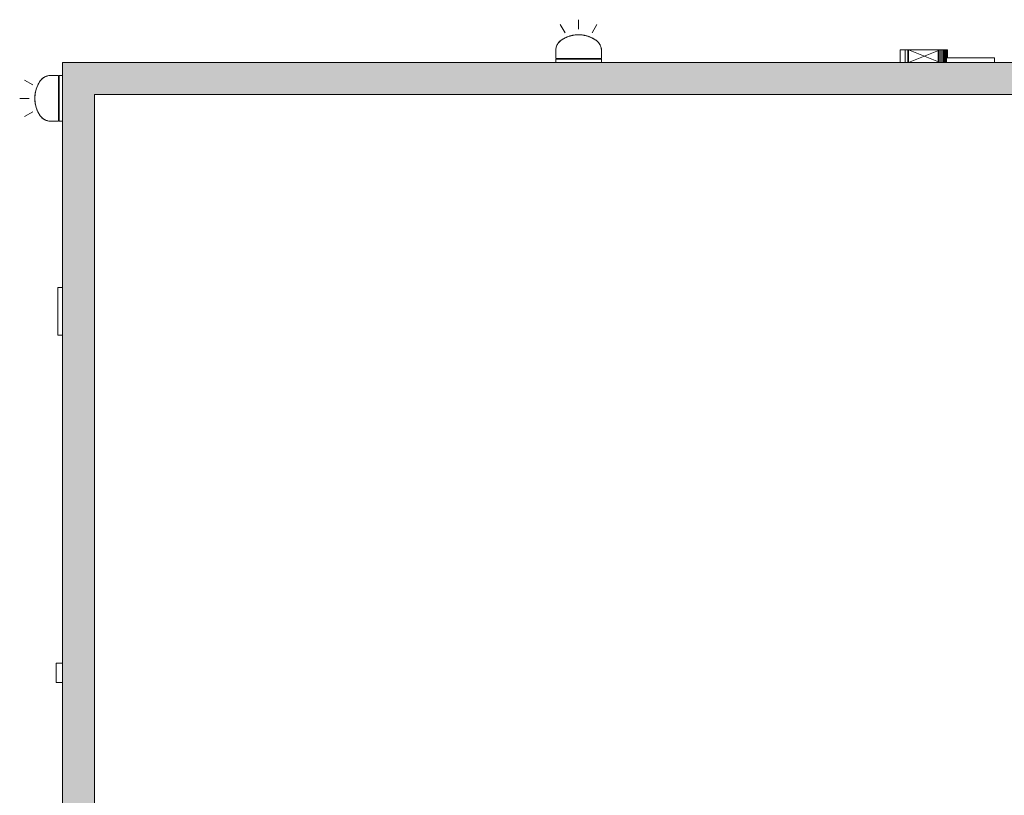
# Model space of a CAD drawing. Header units: inches. Extents: x 10 to 643, y -369 to 469.
# Tile 7 of 15: x 10 to 320, y 225 to 469. Entities that reach past the tile are written whole.
import ezdxf

# ---------------------------------------------------------------- set-up
doc = ezdxf.new("R2010")
doc.units = ezdxf.units.IN
doc.header["$MEASUREMENT"] = 0
for name, color, linetype, lineweight in [('A-DETL-MBND', 5, 'Continuous', 9), ('A-GENM', 13, 'Continuous', 9), ('E-LITE-EQPM', 6, 'Continuous', 9), ('M-EQPM', 90, 'Continuous', 9)]:
    doc.layers.add(name, color=color, linetype=linetype, lineweight=lineweight)

# ---------------------------------------------------------------- blocks, each defined once
blk = doc.blocks.new('Exterior Commercial Surface Lighting - Exterior_Wall_Mounted_Light_Fixture_-_Lithonia_TWR1S_3416-5532570-Roof Plan')
at = {"layer": 'A-DETL-MBND'}
for p, q in [((0, 16.25), (0, 19.25)), ((-4.25, 15.11), (-5.75, 17.71)), ((4.25, 15.11), (5.75, 17.71)), ((-7.19, 9.5), (-7.19, 7)), ((-7.19, 8.55), (-7.19, 9.5)), ((7.19, 7), (7.19, 9.5)), ((7.19, 9.5), (7.19, 8.55)), ((-7.19, 8.55), (-7.19, 8.46)), ((-7.19, 8.46), (-7.19, 7)), ((-7.19, 7), (7.19, 7)), ((-7.19, 7), (7.19, 7)), ((-7.19, 6.87), (-7.19, 5.75)), ((7.19, 6.87), (-7.19, 6.87)), ((-7.19, 6.87), (-7.19, 5.75)), ((7.19, 8.46), (7.19, 8.55)), ((7.19, 7), (7.19, 8.46)), ((7.19, 5.75), (7.19, 6.87)), ((7.19, 5.75), (7.19, 6.87))]:
    blk.add_line(p, q, dxfattribs=at)
for centre, radius, start, end in [((-3.19, 9.5), 4, 124.8886, 180), ((0, 4.93), 9.57, 55.1114, 124.8886), ((3.19, 9.5), 4, 360, 55.1114)]:
    blk.add_arc(centre, radius, start, end, dxfattribs=at)
for points in [[(-7.18, 9.74), (-7.17, 9.95), (-7.11, 10.37), (-6.93, 10.95), (-6.68, 11.49), (-6.35, 11.98), (-5.95, 12.41), (-5.64, 12.66), (-5.48, 12.78)], [(5.48, 12.78), (5.64, 12.66), (5.95, 12.41), (6.35, 11.98), (6.68, 11.49), (6.93, 10.95), (7.11, 10.37), (7.17, 9.95), (7.18, 9.74)], [(-7.19, 9.5), (-7.19, 9.54), (-7.19, 9.62), (-7.18, 9.7), (-7.18, 9.74)], [(7.18, 9.74), (7.18, 9.7), (7.19, 9.62), (7.19, 9.54), (7.19, 9.5)]]:
    blk.add_open_spline(points, degree=3, dxfattribs=at)
blk.add_open_spline([(-5.48, 12.78), (-5.26, 12.93), (-4.82, 13.21), (-4.24, 13.52), (-3.75, 13.74), (-3.38, 13.89), (-2.99, 14.02), (-2.6, 14.14), (-2.26, 14.23), (-1.98, 14.29), (-1.77, 14.34), (-1.56, 14.37), (-1.27, 14.42), (-0.9, 14.46), (-0.45, 14.49), (0, 14.5), (0.45, 14.49), (0.9, 14.46), (1.27, 14.42), (1.56, 14.37), (1.77, 14.34), (1.98, 14.29), (2.26, 14.23), (2.6, 14.14), (2.99, 14.02), (3.38, 13.89), (3.75, 13.74), (4.24, 13.52), (4.82, 13.21), (5.26, 12.93), (5.48, 12.78)], degree=3, knots=[0, 0, 0, 0, 0.071429, 0.142857, 0.178571, 0.214286, 0.25, 0.285714, 0.321429, 0.339286, 0.357143, 0.375, 0.392857, 0.428571, 0.464286, 0.5, 0.535714, 0.571429, 0.607143, 0.625, 0.642857, 0.660714, 0.678571, 0.714286, 0.75, 0.785714, 0.821429, 0.857143, 0.928571, 1, 1, 1, 1], dxfattribs=at)
blk = doc.blocks.new('Exhaust Vent - Exhaust Vent-5532712-Roof Plan')
at = {"layer": 'A-DETL-MBND'}
for p, q in [((-7.82, 7.25), (7.18, 7.25)), ((-7.82, 5.75), (-7.82, 7.25)), ((7.18, 7.25), (7.18, 5.75))]:
    blk.add_line(p, q, dxfattribs=at)
blk = doc.blocks.new('Exterior Commercial Surface Lighting - Exterior_Wall_Mounted_Light_Fixture_-_Lithonia_TWR1S_3416-5604647-Roof Plan')
at = {"layer": 'A-DETL-MBND'}
for p, q in [((-4.25, 13.36), (-5.75, 15.96)), ((0, 14.5), (0, 17.5)), ((4.25, 13.36), (5.75, 15.96)), ((-7.19, 7.75), (-7.19, 5.25)), ((-7.19, 6.8), (-7.19, 7.75)), ((-7.19, 6.8), (-7.19, 6.71)), ((-7.19, 6.71), (-7.19, 5.25)), ((7.19, 5.25), (7.19, 7.75)), ((7.19, 7.75), (7.19, 6.8)), ((7.19, 6.71), (7.19, 6.8)), ((7.19, 5.25), (7.19, 6.71)), ((-7.19, 5.25), (7.19, 5.25)), ((-7.19, 5.25), (7.19, 5.25)), ((-7.19, 5.12), (-7.19, 4)), ((7.19, 5.12), (-7.19, 5.12)), ((-7.19, 5.12), (-7.19, 4)), ((7.19, 4), (7.19, 5.12)), ((7.19, 4), (7.19, 5.12))]:
    blk.add_line(p, q, dxfattribs=at)
for centre, radius, start, end in [((0, 3.18), 9.57, 55.1114, 124.8886), ((-3.19, 7.75), 4, 124.8886, 180), ((3.19, 7.75), 4, 360, 55.1114)]:
    blk.add_arc(centre, radius, start, end, dxfattribs=at)
blk.add_open_spline([(-5.48, 11.03), (-5.26, 11.18), (-4.82, 11.46), (-4.24, 11.77), (-3.75, 11.99), (-3.38, 12.14), (-2.99, 12.27), (-2.6, 12.39), (-2.26, 12.48), (-1.98, 12.54), (-1.77, 12.59), (-1.56, 12.62), (-1.27, 12.67), (-0.9, 12.71), (-0.45, 12.74), (0, 12.75), (0.45, 12.74), (0.9, 12.71), (1.27, 12.67), (1.56, 12.62), (1.77, 12.59), (1.98, 12.54), (2.26, 12.48), (2.6, 12.39), (2.99, 12.27), (3.38, 12.14), (3.75, 11.99), (4.24, 11.77), (4.82, 11.46), (5.26, 11.18), (5.48, 11.03)], degree=3, knots=[0, 0, 0, 0, 0.071429, 0.142857, 0.178571, 0.214286, 0.25, 0.285714, 0.321429, 0.339286, 0.357143, 0.375, 0.392857, 0.428571, 0.464286, 0.5, 0.535714, 0.571429, 0.607143, 0.625, 0.642857, 0.660714, 0.678571, 0.714286, 0.75, 0.785714, 0.821429, 0.857143, 0.928571, 1, 1, 1, 1], dxfattribs=at)
for points in [[(-7.18, 7.99), (-7.17, 8.2), (-7.11, 8.62), (-6.93, 9.2), (-6.68, 9.74), (-6.35, 10.23), (-5.95, 10.66), (-5.64, 10.91), (-5.48, 11.03)], [(5.48, 11.03), (5.64, 10.91), (5.95, 10.66), (6.35, 10.23), (6.68, 9.74), (6.93, 9.2), (7.11, 8.62), (7.17, 8.2), (7.18, 7.99)], [(-7.19, 7.75), (-7.19, 7.79), (-7.19, 7.87), (-7.18, 7.95), (-7.18, 7.99)], [(7.18, 7.99), (7.18, 7.95), (7.19, 7.87), (7.19, 7.79), (7.19, 7.75)]]:
    blk.add_open_spline(points, degree=3, dxfattribs=at)
blk = doc.blocks.new('Exhaust Vent - Exhaust Vent-5604648-Roof Plan')
at = {"layer": 'A-DETL-MBND'}
for p, q in [((-7.82, 5.5), (7.18, 5.5)), ((-7.82, 4), (-7.82, 5.5)), ((7.18, 5.5), (7.18, 4))]:
    blk.add_line(p, q, dxfattribs=at)
blk = doc.blocks.new('Signage - Signage-5643857-Roof Plan')
at = {"layer": 'A-DETL-MBND'}
for p, q in [((287.41, 459.5), (288.94, 459.5)), ((287.41, 455.5), (287.41, 459.5)), ((288.94, 459.5), (289.82, 459.5)), ((288.94, 455.5), (288.94, 459.5)), ((289.82, 459.5), (289.9, 459.5)), ((289.82, 455.5), (289.82, 459.5)), ((289.9, 459.5), (290, 459.5)), ((289.9, 455.5), (289.9, 459.5)), ((300, 459.5), (290, 455.5)), ((290, 459.5), (300, 455.5)), ((290, 459.5), (299.32, 459.5)), ((290, 459.5), (290, 455.5)), ((299.27, 459.5), (299.32, 459.5)), ((299.32, 459.5), (299.67, 459.5)), ((299.32, 455.5), (299.32, 459.5)), ((299.67, 459.5), (300.14, 459.5)), ((299.67, 455.5), (299.67, 459.5)), ((300.14, 459.5), (300.62, 459.5)), ((300.14, 455.5), (300.14, 459.5)), ((300.62, 459.5), (301.01, 459.5)), ((300.62, 455.5), (300.62, 459.5)), ((301.01, 459.5), (301.2, 459.5)), ((301.01, 455.5), (301.01, 459.5)), ((301.2, 455.5), (301.2, 459.5)), ((301.22, 459.5), (301.54, 459.5)), ((301.22, 455.5), (301.22, 459.5)), ((301.54, 459.5), (301.66, 459.5)), ((301.54, 455.5), (301.54, 459.5)), ((301.66, 459.5), (301.93, 459.5)), ((301.66, 455.5), (301.66, 459.5)), ((301.93, 459.5), (302.22, 459.5)), ((301.93, 459.5), (301.93, 455.5)), ((302.22, 457), (302.22, 459.5))]:
    blk.add_line(p, q, dxfattribs=at)
blk = doc.blocks.new('Wall  Protrusion - Wall  Protrusion-5573767-Roof Plan')
at = {"layer": 'A-DETL-MBND'}
for p, q in [((21.99, 260.5), (21.99, 266.5)), ((23.99, 266.5), (21.99, 266.5)), ((21.99, 260.5), (23.99, 260.5))]:
    blk.add_line(p, q, dxfattribs=at)

msp = doc.modelspace()

# ---------------------------------------------------------------- hatches: boundary and pattern name
at = {"layer": 'A-DETL-MBND'}
for points in [[(33.99, -33.57), (33.99, 455.5), (23.99, 455.5), (23.99, -33.57), (32.49, -33.57)], [(614, 445.5), (624, 445.5), (624, 455.5), (33.99, 455.5), (33.99, 445.5), (597.89, 445.5)]]:
    msp.add_hatch(color=9, dxfattribs=at).paths.add_polyline_path(points, flags=0)

# ---------------------------------------------------------------- linework, layer by layer
for p, q in [((23.99, -33.57), (23.99, 455.5)), ((23.99, 455.5), (624, 455.5)), ((33.99, 445.5), (33.99, -33.57)), ((614, 445.5), (33.99, 445.5))]:
    msp.add_line(p, q, dxfattribs=at)

# ---------------------------------------------------------------- block references
at = {"layer": 'A-GENM'}
for name in ['Signage - Signage-5643857-Roof Plan', 'Wall  Protrusion - Wall  Protrusion-5573767-Roof Plan']:
    msp.add_blockref(name, (0, 0), dxfattribs=at)
at = {"layer": 'E-LITE-EQPM'}
msp.add_blockref('Exterior Commercial Surface Lighting - Exterior_Wall_Mounted_Light_Fixture_-_Lithonia_TWR1S_3416-5532570-Roof Plan', (186.25, 449.75), dxfattribs=at)
at = {"layer": 'E-LITE-EQPM', "rotation": 89.99999999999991}
msp.add_blockref('Exterior Commercial Surface Lighting - Exterior_Wall_Mounted_Light_Fixture_-_Lithonia_TWR1S_3416-5604647-Roof Plan', (27.99, 444.25), dxfattribs=at)
at = {"layer": 'M-EQPM'}
msp.add_blockref('Exhaust Vent - Exhaust Vent-5532712-Roof Plan', (309.82, 449.75), dxfattribs=at)
at = {"layer": 'M-EQPM', "rotation": 89.99999999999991}
msp.add_blockref('Exhaust Vent - Exhaust Vent-5604648-Roof Plan', (27.99, 377.57), dxfattribs=at)

doc.saveas('drawing.dxf')
